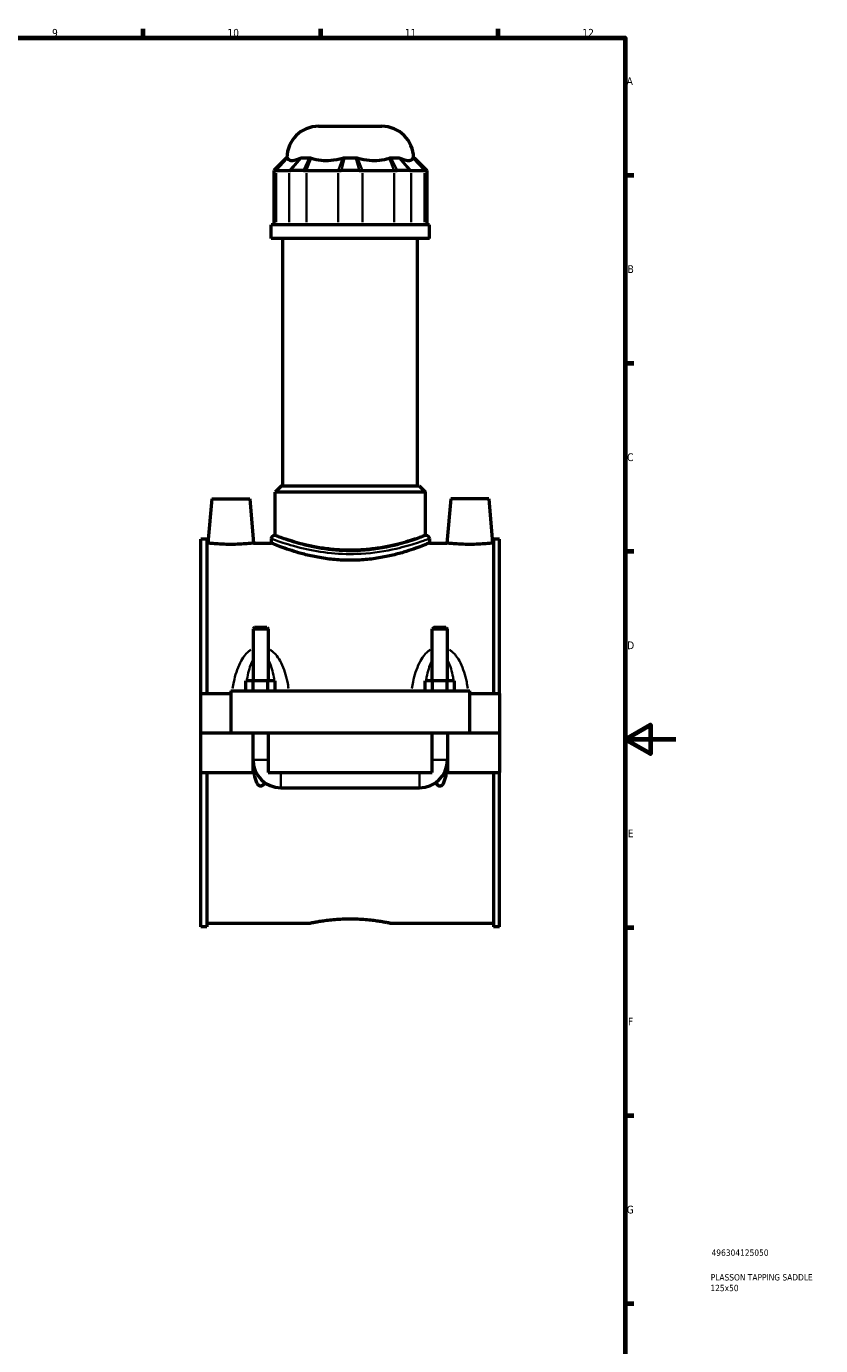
# Model space of a CAD drawing. Header units: millimetres. Extents: x 0 to 898, y -421 to 991.
# Tile 5 of 6: x 585 to 898, y 58 to 578. Entities that reach past the tile are written whole.
import ezdxf

# ---------------------------------------------------------------- set-up
doc = ezdxf.new("R2010")
doc.units = ezdxf.units.MM
for name, color, linetype, lineweight in [('Border (ANSI)', 7, 'Continuous', 70), ('Title (ISO)', 7, 'Continuous', 50), ('Visible (ANSI)', 7, 'Continuous', 50), ('Visible Narrow (ANSI)', 7, 'Continuous', 35)]:
    doc.layers.add(name, color=color, linetype=linetype, lineweight=lineweight)
doc.styles.add('Note Text (ANSI)', font='tahoma.ttf')
doc.styles.add('Note Text (ISO)', font='tahoma.ttf')

# ---------------------------------------------------------------- blocks, each defined once
blk = doc.blocks.new('Borders Default Border')
at = {"layer": 'Border (ANSI)'}
for p, q in [((630.75, 574), (630.75, 577.45)), ((700.83, 574), (700.83, 577.45)), ((770.92, 574), (770.92, 577.45)), ((821, 519.75), (824.45, 519.75)), ((821, 445.5), (824.45, 445.5)), ((821, 371.25), (824.45, 371.25)), ((821, 222.75), (824.45, 222.75)), ((821, 148.5), (824.45, 148.5)), ((821, 74.25), (824.45, 74.25))]:
    blk.add_line(p, q, dxfattribs=at)
at = {"layer": 'Border (ANSI)', "flags": 128}
for points in [[(20, 20), (20, 574), (821, 574), (821, 20), (20, 20)], [(841, 297), (821, 297), (831, 302.77), (831, 291.23), (821, 297)]]:
    blk.add_lwpolyline(points, dxfattribs=at)
at = {"layer": 'Border (ANSI)', "color": 230, "true_color": 0xff0080, "attachment_point": 7, "style": 'Note Text (ANSI)'}
for s, insert, char_height in [('9', (594.7, 574.34), 3.05), ('10', (663.96, 574.34), 3.048), ('11', (734.04, 574.4), 3.048), ('12', (804.13, 574.4), 3.048), ('A', (821.63, 555.35), 3.05), ('B', (821.99, 481.1), 3.05), ('C', (821.8, 406.8), 3.05), ('D', (821.81, 332.6), 3.05), ('E', (822.05, 258.35), 3.05), ('F', (822.14, 184.1), 3.05), ('G', (821.66, 109.79), 3.05)]:
    blk.add_mtext(s, dxfattribs=dict(at, insert=insert, char_height=char_height))
blk = doc.blocks.new('Title Blocks ISO')
at = {"layer": 'Title (ISO)', "color": 232, "true_color": 0xca0064, "style": 'Note Text (ISO)'}
for tag, p in [('PART_NUMBER_001', (34.16, 73.13)), ('DESCRIPTION_001', (33.84, 63.4)), ('DESCRIPTION_002', (33.71, 59.18))]:
    blk.add_attdef(tag, p, '', height=2.5, dxfattribs=at)

msp = doc.modelspace()

# ---------------------------------------------------------------- linework, layer by layer
at = {"layer": 'Visible (ANSI)'}
for p, q in [((699.963, 539.007), (724.964, 539.007)), ((687.244, 526.617), (682.244, 521.617)), ((687.244, 526.617), (687.556, 526.617)), ((693.338, 526.617), (696.364, 526.617)), ((710.323, 526.617), (714.604, 526.617)), ((728.563, 526.617), (731.59, 526.617)), ((737.372, 526.617), (737.684, 526.617)), ((737.684, 526.617), (742.684, 521.617)), ((682.763, 521.617), (682.244, 521.617)), ((682.244, 521.617), (682.244, 500.067)), ((683.195, 521.617), (688.385, 521.617)), ((693.985, 521.617), (688.94, 521.617)), ((695.15, 521.617), (707.68, 521.617)), ((716.031, 521.617), (708.897, 521.617)), ((717.247, 521.617), (729.777, 521.617)), ((735.987, 521.617), (730.943, 521.617)), ((736.542, 521.617), (741.732, 521.617)), ((742.684, 521.617), (742.164, 521.617)), ((742.684, 521.617), (742.684, 500.067)), ((743.714, 500.067), (681.214, 500.067)), ((681.214, 494.757), (681.214, 500.067)), ((743.714, 494.757), (743.714, 500.067)), ((743.714, 494.757), (681.214, 494.757)), ((685.901, 397.107), (685.901, 494.757)), ((739.026, 397.107), (739.026, 494.757)), ((685.276, 397.107), (682.776, 394.607)), ((685.276, 397.107), (739.651, 397.107)), ((739.651, 397.107), (742.151, 394.607)), ((657.764, 392.007), (656.233, 374.507)), ((657.764, 392.007), (672.764, 392.007)), ((672.764, 392.007), (674.295, 374.507)), ((742.151, 394.607), (682.776, 394.607)), ((682.776, 377.507), (682.776, 394.607)), ((742.151, 377.507), (742.151, 394.607)), ((752.164, 392.007), (750.633, 374.507)), ((767.164, 392.007), (752.164, 392.007)), ((767.164, 392.007), (768.695, 374.507)), ((653.464, 315.132), (653.464, 376.007)), ((655.824, 376.007), (653.464, 376.007)), ((655.824, 376.007), (655.824, 315.132)), ((681.214, 376.257), (681.214, 374.507)), ((682.776, 377.507), (682.464, 377.507)), ((742.464, 377.507), (742.151, 377.507)), ((743.714, 376.257), (743.714, 374.507)), ((769.104, 376.007), (769.104, 315.132)), ((771.464, 376.007), (769.104, 376.007)), ((771.464, 315.132), (771.464, 376.007)), ((655.824, 374.507), (656.233, 374.507)), ((674.295, 374.507), (681.214, 374.507)), ((743.714, 374.507), (750.633, 374.507)), ((768.695, 374.507), (769.104, 374.507)), ((674.664, 341.224), (674.064, 340.624)), ((674.064, 340.624), (680.064, 340.624)), ((674.064, 340.624), (674.064, 320.132)), ((679.464, 341.224), (674.664, 341.224)), ((679.464, 341.224), (680.064, 340.624)), ((680.064, 340.624), (680.064, 320.132)), ((745.464, 341.224), (744.864, 340.624)), ((744.864, 340.624), (750.864, 340.624)), ((744.864, 320.132), (744.864, 340.624)), ((750.264, 341.224), (745.464, 341.224)), ((750.264, 341.224), (750.864, 340.624)), ((750.864, 320.132), (750.864, 340.624)), ((674.177, 320.132), (671.29, 320.132)), ((671.29, 316.132), (671.29, 320.132)), ((679.95, 320.132), (674.177, 320.132)), ((674.177, 316.132), (674.177, 320.132)), ((682.837, 320.132), (679.95, 320.132)), ((679.95, 316.132), (679.95, 320.132)), ((682.837, 316.132), (682.837, 320.132)), ((742.09, 316.132), (742.09, 320.132)), ((744.977, 320.132), (742.09, 320.132)), ((750.75, 320.132), (744.977, 320.132)), ((744.977, 316.132), (744.977, 320.132)), ((753.637, 320.132), (750.75, 320.132)), ((750.75, 316.132), (750.75, 320.132)), ((753.637, 316.132), (753.637, 320.132)), ((653.464, 315.132), (665.264, 315.132)), ((653.464, 299.557), (653.464, 315.132)), ((665.264, 316.132), (665.264, 299.557)), ((665.264, 316.132), (759.664, 316.132)), ((759.664, 299.557), (759.664, 316.132)), ((759.664, 315.132), (771.464, 315.132)), ((771.464, 315.132), (771.464, 299.557)), ((653.464, 299.557), (665.264, 299.557)), ((653.464, 283.882), (653.464, 299.457)), ((674.064, 299.457), (653.464, 299.457)), ((665.264, 299.557), (759.664, 299.557)), ((674.064, 299.557), (674.064, 299.457)), ((674.064, 283.882), (674.064, 299.457)), ((680.064, 299.557), (680.064, 299.457)), ((680.064, 299.457), (680.064, 283.882)), ((744.864, 299.457), (680.064, 299.457)), ((744.864, 299.457), (744.864, 299.557)), ((744.864, 283.882), (744.864, 299.457)), ((750.864, 299.457), (750.864, 299.557)), ((750.864, 299.457), (750.864, 283.882)), ((771.464, 299.457), (750.864, 299.457)), ((759.664, 299.557), (771.464, 299.557)), ((771.464, 299.457), (771.464, 283.882)), ((653.464, 223.007), (653.464, 283.882)), ((653.464, 283.882), (674.064, 283.882)), ((655.824, 283.882), (655.824, 223.007)), ((674.54, 283.882), (674.064, 283.882)), ((674.54, 283.882), (674.555, 283.882)), ((675.266, 283.882), (674.555, 283.882)), ((680.064, 283.882), (744.864, 283.882)), ((750.372, 283.882), (749.662, 283.882)), ((750.372, 283.882), (750.388, 283.882)), ((750.864, 283.882), (750.388, 283.882)), ((750.864, 283.882), (771.464, 283.882)), ((769.104, 283.882), (769.104, 223.007)), ((771.464, 223.007), (771.464, 283.882)), ((685.064, 277.882), (739.864, 277.882)), ((655.824, 224.507), (696.784, 224.507)), ((728.144, 224.507), (769.104, 224.507)), ((655.824, 223.007), (653.464, 223.007)), ((771.464, 223.007), (769.104, 223.007))]:
    msp.add_line(p, q, dxfattribs=at)
for centre, radius, start, end in [((699.963, 526.507), 12.5, 90, 179.49579), ((724.964, 526.507), 12.5, 0.50421, 90), ((682.464, 376.257), 1.25, 90, 180), ((742.464, 376.257), 1.25, 0, 90), ((685.064, 288.882), 11, 180, 270), ((739.864, 288.882), 11, 270, 0)]:
    msp.add_arc(centre, radius, start, end, dxfattribs=at)
for points in [[(687.556, 526.617), (687.578, 526.562), (687.605, 526.498), (687.637, 526.426)], [(692.828, 526.426), (692.994, 526.498), (693.164, 526.563), (693.338, 526.617)], [(696.364, 526.617), (696.572, 526.562), (696.78, 526.498), (696.99, 526.426)], [(709.52, 526.426), (709.788, 526.498), (710.055, 526.563), (710.323, 526.617)], [(714.604, 526.617), (714.874, 526.562), (715.142, 526.498), (715.407, 526.426)], [(727.937, 526.426), (728.149, 526.498), (728.358, 526.563), (728.563, 526.617)], [(731.59, 526.617), (731.765, 526.562), (731.935, 526.498), (732.1, 526.426)], [(737.29, 526.426), (737.322, 526.498), (737.349, 526.563), (737.372, 526.617)]]:
    msp.add_open_spline(points, degree=3, dxfattribs=at)
for points, knots in [([(687.637, 526.426), (687.734, 526.213), (687.874, 526.032), (688.39, 525.642), (688.867, 525.527), (689.402, 525.527), (689.937, 525.527), (690.627, 525.642), (691.865, 526.032), (692.339, 526.213), (692.828, 526.426)], [-0.6521332, -0.6521332, -0.6521332, -0.6521332, -0.4195611, -0.4195611, 0, 0, 0, 0.4195611, 0.4195611, 0.6521332, 0.6521332, 0.6521332, 0.6521332]), ([(696.99, 526.426), (697.615, 526.213), (698.287, 526.032), (700.256, 525.642), (701.619, 525.527), (702.911, 525.527), (704.203, 525.527), (705.655, 525.642), (707.922, 526.032), (708.733, 526.213), (709.52, 526.426)], [-0.6521332, -0.6521332, -0.6521332, -0.6521332, -0.4195611, -0.4195611, 0, 0, 0, 0.4195611, 0.4195611, 0.6521332, 0.6521332, 0.6521332, 0.6521332]), ([(715.407, 526.426), (716.194, 526.213), (717.005, 526.032), (719.273, 525.642), (720.724, 525.527), (722.016, 525.527), (723.308, 525.527), (724.671, 525.642), (726.64, 526.032), (727.313, 526.213), (727.937, 526.426)], [-0.6521332, -0.6521332, -0.6521332, -0.6521332, -0.4195611, -0.4195611, 0, 0, 0, 0.4195611, 0.4195611, 0.6521332, 0.6521332, 0.6521332, 0.6521332]), ([(732.1, 526.426), (732.588, 526.213), (733.063, 526.032), (734.301, 525.642), (734.99, 525.527), (735.526, 525.527), (736.061, 525.527), (736.537, 525.642), (737.054, 526.032), (737.194, 526.213), (737.29, 526.426)], [-0.6521332, -0.6521332, -0.6521332, -0.6521332, -0.4195611, -0.4195611, 0, 0, 0, 0.4195611, 0.4195611, 0.6521332, 0.6521332, 0.6521332, 0.6521332]), ([(682.763, 521.617), (682.825, 521.617), (682.892, 521.617), (683.036, 521.617), (683.113, 521.617), (683.195, 521.617)], [0.28940049, 0.28940049, 0.28940049, 0.28940049, 0.34104978, 0.34104978, 0.39269908, 0.39269908, 0.39269908, 0.39269908]), ([(688.385, 521.617), (688.468, 521.617), (688.555, 521.617), (688.74, 521.617), (688.838, 521.617), (688.94, 521.617)], [-0.39269908, -0.39269908, -0.39269908, -0.39269908, -0.34104978, -0.34104978, -0.28940049, -0.28940049, -0.28940049, -0.28940049]), ([(693.985, 521.617), (694.174, 521.617), (694.366, 521.617), (694.755, 521.617), (694.951, 521.617), (695.15, 521.617)], [0.28940049, 0.28940049, 0.28940049, 0.28940049, 0.34104978, 0.34104978, 0.39269908, 0.39269908, 0.39269908, 0.39269908]), ([(707.68, 521.617), (707.879, 521.617), (708.08, 521.617), (708.486, 521.617), (708.69, 521.617), (708.897, 521.617)], [-0.39269908, -0.39269908, -0.39269908, -0.39269908, -0.34104978, -0.34104978, -0.28940049, -0.28940049, -0.28940049, -0.28940049]), ([(716.031, 521.617), (716.237, 521.617), (716.442, 521.617), (716.848, 521.617), (717.048, 521.617), (717.247, 521.617)], [0.28940049, 0.28940049, 0.28940049, 0.28940049, 0.34104978, 0.34104978, 0.39269908, 0.39269908, 0.39269908, 0.39269908]), ([(729.777, 521.617), (729.976, 521.617), (730.173, 521.617), (730.561, 521.617), (730.753, 521.617), (730.943, 521.617)], [-0.39269908, -0.39269908, -0.39269908, -0.39269908, -0.34104978, -0.34104978, -0.28940049, -0.28940049, -0.28940049, -0.28940049]), ([(735.987, 521.617), (736.09, 521.617), (736.187, 521.617), (736.372, 521.617), (736.46, 521.617), (736.542, 521.617)], [0.28940049, 0.28940049, 0.28940049, 0.28940049, 0.34104978, 0.34104978, 0.39269908, 0.39269908, 0.39269908, 0.39269908]), ([(741.732, 521.617), (741.815, 521.617), (741.892, 521.617), (742.036, 521.617), (742.103, 521.617), (742.164, 521.617)], [-0.39269908, -0.39269908, -0.39269908, -0.39269908, -0.34104978, -0.34104978, -0.28940049, -0.28940049, -0.28940049, -0.28940049]), ([(742.151, 377.507), (742.151, 377.507), (741.969, 377.437), (741.208, 377.153), (740.63, 376.938), (739.109, 376.398), (738.165, 376.072), (735.992, 375.37), (734.763, 374.995), (732.148, 374.264), (730.67, 373.883), (727.448, 373.16), (725.703, 372.82), (722.052, 372.249), (720.143, 372.019), (716.292, 371.713), (714.349, 371.637), (710.578, 371.637), (708.636, 371.713), (704.784, 372.019), (702.875, 372.249), (699.225, 372.82), (697.48, 373.16), (694.257, 373.883), (692.779, 374.264), (690.165, 374.995), (688.935, 375.37), (686.762, 376.072), (685.818, 376.398), (684.297, 376.938), (683.719, 377.153), (682.958, 377.437), (682.776, 377.507), (682.776, 377.507)], [4.5230309, 4.5230309, 4.5230309, 4.5230309, 5.088179, 5.088179, 5.653327, 5.653327, 6.2184751, 6.2184751, 6.7836231, 6.7836231, 7.3492328, 7.3492328, 7.9148425, 7.9148425, 8.4804522, 8.4804522, 9.0460619, 9.0460619, 9.6116716, 9.6116716, 10.1772813, 10.1772813, 10.742891, 10.742891, 11.3085007, 11.3085007, 11.8736487, 11.8736487, 12.4387967, 12.4387967, 13.0039448, 13.0039448, 13.5690928, 13.5690928, 13.5690928, 13.5690928]), ([(674.295, 374.507), (674.295, 374.507), (674.069, 374.479), (673.151, 374.376), (672.459, 374.302), (670.86, 374.164), (669.844, 374.09), (667.616, 373.985), (666.403, 373.956), (664.125, 373.956), (662.912, 373.985), (660.683, 374.09), (659.668, 374.164), (658.068, 374.302), (657.376, 374.376), (656.458, 374.479), (656.233, 374.507), (656.233, 374.507)], [1.3658311, 1.3658311, 1.3658311, 1.3658311, 1.707078, 1.707078, 2.0483248, 2.0483248, 2.3899935, 2.3899935, 2.7316622, 2.7316622, 3.0733309, 3.0733309, 3.4149996, 3.4149996, 3.7562465, 3.7562465, 4.0974934, 4.0974934, 4.0974934, 4.0974934]), ([(743.714, 374.507), (743.714, 374.507), (743.521, 374.426), (742.718, 374.097), (742.108, 373.849), (740.506, 373.225), (739.512, 372.849), (737.226, 372.037), (735.934, 371.602), (733.186, 370.754), (731.633, 370.311), (728.245, 369.47), (726.41, 369.073), (722.569, 368.406), (720.56, 368.136), (716.502, 367.776), (714.453, 367.687), (710.474, 367.687), (708.425, 367.776), (704.368, 368.136), (702.358, 368.406), (698.517, 369.073), (696.683, 369.47), (693.295, 370.311), (691.741, 370.754), (688.994, 371.602), (687.701, 372.037), (685.415, 372.849), (684.421, 373.225), (682.819, 373.849), (682.209, 374.097), (681.406, 374.426), (681.214, 374.507), (681.214, 374.507)], [4.772519, 4.772519, 4.772519, 4.772519, 5.3687232, 5.3687232, 5.9649274, 5.9649274, 6.5611316, 6.5611316, 7.1573358, 7.1573358, 7.7542614, 7.7542614, 8.3511869, 8.3511869, 8.9481124, 8.9481124, 9.545038, 9.545038, 10.1419635, 10.1419635, 10.7388891, 10.7388891, 11.3358146, 11.3358146, 11.9327401, 11.9327401, 12.5289443, 12.5289443, 13.1251485, 13.1251485, 13.7213528, 13.7213528, 14.317557, 14.317557, 14.317557, 14.317557]), ([(768.695, 374.507), (768.695, 374.507), (768.469, 374.479), (767.551, 374.376), (766.859, 374.302), (765.26, 374.164), (764.244, 374.09), (762.016, 373.985), (760.803, 373.956), (759.664, 373.956), (758.525, 373.956), (757.312, 373.985), (755.083, 374.09), (754.068, 374.164), (752.468, 374.302), (751.776, 374.376), (750.858, 374.479), (750.633, 374.507), (750.633, 374.507)], [4.0974934, 4.0974934, 4.0974934, 4.0974934, 4.4387402, 4.4387402, 4.7799871, 4.7799871, 5.1216558, 5.1216558, 5.4633245, 5.4633245, 5.4633245, 5.8049932, 5.8049932, 6.1466619, 6.1466619, 6.4879087, 6.4879087, 6.8291556, 6.8291556, 6.8291556, 6.8291556]), ([(678.588, 279.99), (678.558, 279.925), (678.527, 279.86), (678.305, 279.418), (678.033, 278.989), (677.603, 278.671), (677.502, 278.611), (677.287, 278.529), (677.172, 278.507), (676.956, 278.507), (676.841, 278.529), (676.625, 278.611), (676.524, 278.671), (676.094, 278.989), (675.823, 279.418), (675.381, 280.297), (675.202, 280.827), (674.902, 281.918), (674.783, 282.48), (674.637, 283.328), (674.594, 283.604), (674.555, 283.882)], [1.36715814, 1.36715814, 1.36715814, 1.36715814, 1.38954137, 1.38954137, 1.51986951, 1.51986951, 1.55232167, 1.55232167, 1.58477384, 1.58477384, 1.617226, 1.617226, 1.64967817, 1.64967817, 1.7800063, 1.7800063, 1.95369898, 1.95369898, 2.12739165, 2.12739165, 2.21000929, 2.21000929, 2.21000929, 2.21000929]), ([(750.372, 283.882), (750.333, 283.604), (750.29, 283.328), (750.144, 282.48), (750.026, 281.918), (749.725, 280.827), (749.547, 280.297), (749.105, 279.418), (748.833, 278.989), (748.403, 278.671), (748.302, 278.611), (748.087, 278.529), (747.972, 278.507), (747.756, 278.507), (747.641, 278.529), (747.425, 278.611), (747.324, 278.671), (746.894, 278.989), (746.623, 279.418), (746.401, 279.86), (746.369, 279.925), (746.339, 279.99)], [0.95953839, 0.95953839, 0.95953839, 0.95953839, 1.04215603, 1.04215603, 1.2158487, 1.2158487, 1.38954137, 1.38954137, 1.51986951, 1.51986951, 1.55232167, 1.55232167, 1.58477384, 1.58477384, 1.617226, 1.617226, 1.64967817, 1.64967817, 1.7800063, 1.7800063, 1.80238953, 1.80238953, 1.80238953, 1.80238953]), ([(696.784, 224.507), (696.784, 224.507), (696.879, 224.527), (697.277, 224.609), (697.58, 224.671), (698.381, 224.826), (698.879, 224.92), (700.03, 225.12), (700.682, 225.228), (702.071, 225.435), (702.855, 225.543), (704.565, 225.746), (705.49, 225.84), (707.421, 225.998), (708.428, 226.061), (710.456, 226.144), (711.476, 226.165), (713.451, 226.165), (714.472, 226.144), (716.499, 226.061), (717.507, 225.998), (719.438, 225.84), (720.362, 225.746), (722.072, 225.543), (722.857, 225.435), (724.246, 225.228), (724.898, 225.12), (726.048, 224.92), (726.546, 224.826), (727.347, 224.671), (727.651, 224.609), (728.049, 224.527), (728.144, 224.507), (728.144, 224.507)], [2.3701179, 2.3701179, 2.3701179, 2.3701179, 2.6663727, 2.6663727, 2.9626275, 2.9626275, 3.2588823, 3.2588823, 3.5551371, 3.5551371, 3.8514117, 3.8514117, 4.1476864, 4.1476864, 4.4439611, 4.4439611, 4.7402358, 4.7402358, 5.0365105, 5.0365105, 5.3327852, 5.3327852, 5.6290598, 5.6290598, 5.9253345, 5.9253345, 6.2215893, 6.2215893, 6.5178441, 6.5178441, 6.8140989, 6.8140989, 7.1103537, 7.1103537, 7.1103537, 7.1103537])]:
    msp.add_open_spline(points, degree=3, knots=knots, dxfattribs=at)
at = {"layer": 'Visible Narrow (ANSI)'}
for p, q in [((683.003, 521.867), (687.316, 526.367)), ((683.417, 521.858), (687.415, 526.185)), ((692.605, 526.185), (688.607, 521.858)), ((693.118, 526.367), (689.16, 521.867)), ((694.104, 521.867), (696.245, 526.367)), ((695.242, 521.858), (696.898, 526.185)), ((709.428, 526.185), (707.772, 521.858)), ((710.252, 526.367), (708.968, 521.867)), ((715.96, 521.867), (714.675, 526.367)), ((717.155, 521.858), (715.499, 526.185)), ((728.029, 526.185), (729.685, 521.858)), ((728.682, 526.367), (730.824, 521.867)), ((735.768, 521.867), (731.81, 526.367)), ((736.32, 521.858), (732.322, 526.185)), ((737.512, 526.185), (741.51, 521.858)), ((737.612, 526.367), (741.924, 521.867)), ((683.195, 501.145), (683.195, 520.54)), ((688.385, 520.54), (688.385, 501.145)), ((695.15, 501.145), (695.15, 520.54)), ((707.68, 520.54), (707.68, 501.145)), ((717.247, 501.145), (717.247, 520.54)), ((729.777, 520.54), (729.777, 501.145)), ((736.542, 501.145), (736.542, 520.54)), ((741.732, 520.54), (741.732, 501.145)), ((674.101, 288.882), (680.027, 288.882)), ((750.827, 288.882), (744.901, 288.882)), ((685.064, 277.919), (685.064, 283.845)), ((739.864, 277.919), (739.864, 283.845))]:
    msp.add_line(p, q, dxfattribs=at)
for points, knots in [([(681.606, 376.111), (681.629, 376.103), (681.652, 376.094), (682.262, 375.868), (683.399, 375.448), (687.209, 374.17), (690.289, 373.209), (697.254, 371.58), (701.012, 370.9), (708.812, 370.145), (712.826, 370.053), (721.728, 370.547), (726.512, 371.328), (733.731, 372.983), (736.465, 373.789), (740.81, 375.185), (742.374, 375.761), (743.211, 376.07), (743.269, 376.091), (743.321, 376.111)], [-23.3595875, -23.3595875, -23.3595875, -23.3595875, -23.3179731, -23.3179731, -22.3326695, -22.3326695, -20.9855434, -20.9855434, -19.7943505, -19.7943505, -18.6581431, -18.6581431, -17.198518, -17.198518, -16.0562597, -16.0562597, -14.8746775, -14.8746775, -14.7785185, -14.7785185, -14.7785185, -14.7785185]), ([(742.087, 377.358), (742.037, 377.339), (741.981, 377.317), (741.178, 377.003), (739.676, 376.417), (735.505, 374.999), (732.881, 374.18), (725.95, 372.498), (721.358, 371.704), (712.811, 371.202), (708.958, 371.295), (701.47, 372.063), (697.862, 372.754), (691.176, 374.409), (688.219, 375.386), (684.561, 376.685), (683.47, 377.112), (682.885, 377.341), (682.862, 377.35), (682.84, 377.359)], [14.7785185, 14.7785185, 14.7785185, 14.7785185, 14.8746775, 14.8746775, 16.0562597, 16.0562597, 17.198518, 17.198518, 18.6581431, 18.6581431, 19.7943505, 19.7943505, 20.9855434, 20.9855434, 22.3326695, 22.3326695, 23.3179731, 23.3179731, 23.3595875, 23.3595875, 23.3595875, 23.3595875]), ([(673.248, 332.39), (672.875, 332.148), (672.52, 331.878), (671.648, 331.115), (671.161, 330.587), (670.038, 329.157), (669.462, 328.204), (668.381, 326.041), (667.904, 324.814), (667.094, 322.285), (666.761, 320.983), (666.303, 318.821), (666.146, 317.975), (666.006, 317.122)], [-2.394763, -2.394763, -2.394763, -2.394763, -2.2606351, -2.2606351, -2.04497, -2.04497, -1.7137861, -1.7137861, -1.3276066, -1.3276066, -0.9400908, -0.9400908, -0.6952544, -0.6952544, -0.6952544, -0.6952544]), ([(688.121, 317.122), (687.982, 317.975), (687.825, 318.821), (687.366, 320.983), (687.034, 322.285), (686.223, 324.814), (685.746, 326.041), (684.666, 328.204), (684.09, 329.157), (682.967, 330.587), (682.48, 331.115), (681.607, 331.878), (681.253, 332.148), (680.88, 332.39)], [-4.9066036, -4.9066036, -4.9066036, -4.9066036, -4.6617672, -4.6617672, -4.2742514, -4.2742514, -3.8880719, -3.8880719, -3.556888, -3.556888, -3.3412229, -3.3412229, -3.2070951, -3.2070951, -3.2070951, -3.2070951]), ([(744.048, 332.39), (743.675, 332.148), (743.32, 331.878), (742.448, 331.115), (741.961, 330.587), (740.838, 329.157), (740.262, 328.204), (739.181, 326.041), (738.704, 324.814), (737.894, 322.285), (737.561, 320.983), (737.103, 318.821), (736.946, 317.975), (736.806, 317.122)], [-2.394763, -2.394763, -2.394763, -2.394763, -2.2606351, -2.2606351, -2.0449701, -2.0449701, -1.7137862, -1.7137862, -1.3276067, -1.3276067, -0.9400906, -0.9400906, -0.6952544, -0.6952544, -0.6952544, -0.6952544]), ([(758.921, 317.122), (758.782, 317.975), (758.625, 318.821), (758.166, 320.983), (757.834, 322.285), (757.023, 324.814), (756.546, 326.041), (755.466, 328.204), (754.89, 329.157), (753.767, 330.587), (753.28, 331.115), (752.407, 331.878), (752.053, 332.148), (751.68, 332.39)], [-4.9066036, -4.9066036, -4.9066036, -4.9066036, -4.6617674, -4.6617674, -4.2742513, -4.2742513, -3.8880718, -3.8880718, -3.556888, -3.556888, -3.3412229, -3.3412229, -3.2070951, -3.2070951, -3.2070951, -3.2070951]), ([(671.675, 320.591), (671.729, 320.912), (671.787, 321.231), (672.068, 322.705), (672.328, 323.83), (672.917, 325.813), (673.231, 326.686), (673.691, 327.67), (673.783, 327.855), (673.878, 328.035)], [1.22194534, 1.22194534, 1.22194534, 1.22194534, 1.3276066, 1.3276066, 1.71378614, 1.71378614, 2.04497002, 2.04497002, 2.12419178, 2.12419178, 2.12419178, 2.12419178]), ([(680.249, 328.035), (680.344, 327.855), (680.436, 327.67), (680.896, 326.686), (681.21, 325.813), (681.8, 323.83), (682.06, 322.705), (682.341, 321.231), (682.398, 320.912), (682.453, 320.591)], [3.47766625, 3.47766625, 3.47766625, 3.47766625, 3.55688801, 3.55688801, 3.8880719, 3.8880719, 4.27425143, 4.27425143, 4.3799127, 4.3799127, 4.3799127, 4.3799127]), ([(742.475, 320.591), (742.529, 320.912), (742.587, 321.231), (742.868, 322.705), (743.128, 323.83), (743.717, 325.813), (744.031, 326.686), (744.491, 327.67), (744.583, 327.855), (744.678, 328.035)], [1.22194534, 1.22194534, 1.22194534, 1.22194534, 1.3276067, 1.3276067, 1.71378621, 1.71378621, 2.04497007, 2.04497007, 2.12419178, 2.12419178, 2.12419178, 2.12419178]), ([(751.049, 328.035), (751.144, 327.855), (751.236, 327.67), (751.696, 326.686), (752.01, 325.813), (752.6, 323.83), (752.86, 322.705), (753.141, 321.231), (753.198, 320.912), (753.253, 320.591)], [3.47766625, 3.47766625, 3.47766625, 3.47766625, 3.55688796, 3.55688796, 3.88807182, 3.88807182, 4.27425133, 4.27425133, 4.3799127, 4.3799127, 4.3799127, 4.3799127])]:
    msp.add_open_spline(points, degree=3, knots=knots, dxfattribs=at)
for points in [[(671.09, 316.225), (671.148, 316.781), (671.21, 317.334), (671.279, 317.882)], [(682.849, 317.882), (682.917, 317.334), (682.98, 316.781), (683.038, 316.225)], [(741.89, 316.225), (741.948, 316.781), (742.01, 317.334), (742.079, 317.882)], [(753.649, 317.882), (753.717, 317.334), (753.78, 316.781), (753.838, 316.225)]]:
    msp.add_open_spline(points, degree=3, dxfattribs=at)

# ---------------------------------------------------------------- block references
msp.add_blockref('Borders Default Border', (0, 0))
msp.add_blockref('Title Blocks ISO', (821, 20)).add_auto_attribs({'PART_NUMBER_001': '496304125050', 'DESCRIPTION_001': 'PLASSON TAPPING SADDLE', 'DESCRIPTION_002': '125x50'})

doc.saveas('drawing.dxf')
